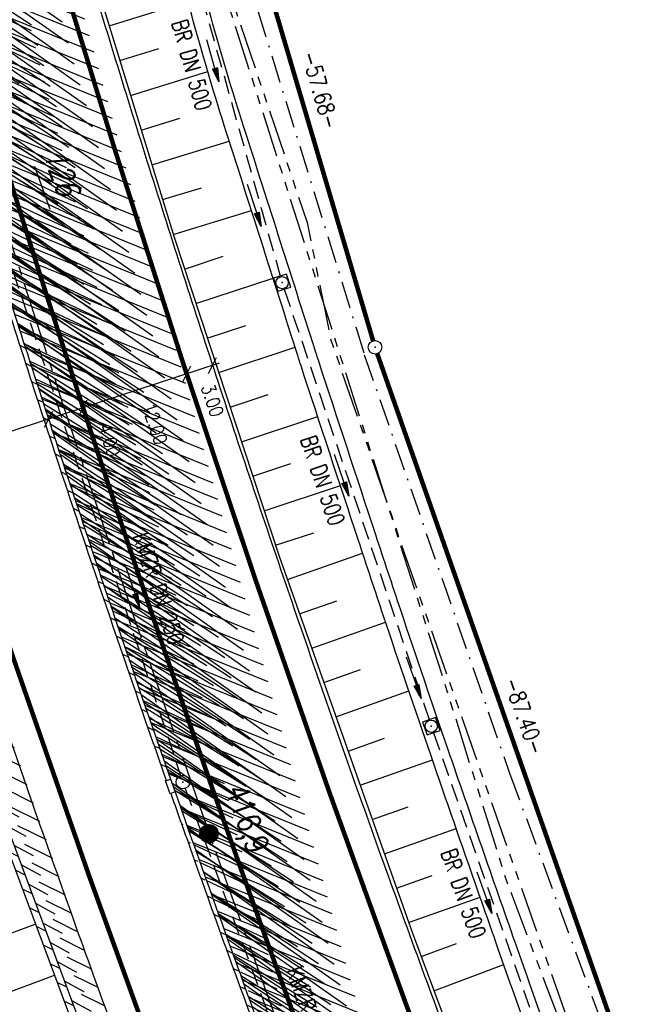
# Model space of a CAD drawing. Extents: x 447882 to 448688, y 437766 to 439043.
# Tile 75 of 121: x 448205 to 448274, y 438487 to 438596. Entities that reach past the tile are written whole.
import ezdxf
from ezdxf.enums import TextEntityAlignment as Align

# ---------------------------------------------------------------- set-up
doc = ezdxf.new("R2010")
doc.units = 0
doc.header["$LTSCALE"] = 2
doc.header["$MEASUREMENT"] = 0
for name, pattern in [('ACHSE', [5.5, 4, -0.5, 0.5, -0.5]), ('AUSGEZOGEN', [0]), ('BAB-FM2', [2.6, 1.5, -0.5, 0.1, -0.5]), ('GESTRICH-X2', [1.5, 1, -0.5]), ('PHANTOMX2', [5, 2.5, -0.5, 0.5, -0.5, 0.5, -0.5])]:
    doc.linetypes.add(name, pattern=pattern)
doc.layers.get('0').update_dxf_attribs({"linetype": 'AUSGEZOGEN'})
for name, color, linetype in [('211-ABSTAND', 8, 'AUSGEZOGEN'), ('211-FLSTNR-BAB', 7, 'AUSGEZOGEN'), ('211-GRENZL-BAB', 7, 'AUSGEZOGEN'), ('211-GRENZP-BAB', 7, 'AUSGEZOGEN'), ('ACHSETOP', 250, 'ACHSE'), ('BAB_FM', 5, 'BAB-FM2'), ('BOESCHG', 250, 'AUSGEZOGEN'), ('DB-Boeschungen', 15, 'CONTINUOUS'), ('FBRTOP', 250, 'AUSGEZOGEN'), ('HEKT_B', 250, 'CONTINUOUS'), ('KANAL', 7, 'GESTRICH-X2'), ('Lichtwellenleiter COLT', 46, 'PHANTOMX2'), ('Lichtwellenleiter GLH', 46, 'PHANTOMX2'), ('MULDE', 250, 'AUSGEZOGEN'), ('PFEIL', 7, 'CONTINUOUS'), ('PFEILTOP', 200, 'AUSGEZOGEN'), ('Rinne', 200, 'CONTINUOUS'), ('SCHLITZRINNE', 200, 'AUSGEZOGEN'), ('SCHRIFT', 7, 'AUSGEZOGEN'), ('SCHSYMBOL', 200, 'AUSGEZOGEN'), ('TEXTO', 4, 'CONTINUOUS')]:
    doc.layers.add(name, color=color, linetype=linetype)
doc.styles.add('ROMANS', font='romans.shx', dxfattribs={"width": 0.8})

# ---------------------------------------------------------------- blocks, each defined once
blk = doc.blocks.new('*X15')
at = {"color": 0}
for p, q in [((212.23, 257.39), (213.24, 258.4)), ((212.24, 257.33), (213.31, 258.4)), ((212.24, 257.47), (213.17, 258.4)), ((212.24, 257.26), (213.37, 258.39)), ((212.24, 257.55), (213.09, 258.39)), ((212.25, 257.2), (213.43, 258.38)), ((212.26, 257.63), (213, 258.37)), ((212.27, 257.14), (213.49, 258.37)), ((212.28, 257.09), (213.55, 258.35)), ((212.29, 257.73), (212.9, 258.35)), ((212.3, 257.04), (213.6, 258.33)), ((212.32, 256.99), (213.65, 258.31)), ((212.34, 257.86), (212.78, 258.29)), ((212.35, 256.94), (213.69, 258.29)), ((212.37, 256.9), (213.74, 258.26)), ((212.4, 256.85), (213.78, 258.24)), ((212.43, 256.81), (213.83, 258.21)), ((212.46, 256.77), (213.86, 258.18)), ((212.49, 256.73), (213.9, 258.14)), ((212.53, 256.7), (213.94, 258.11)), ((212.56, 256.66), (213.97, 258.07)), ((212.6, 256.63), (214.01, 258.03)), ((212.64, 256.6), (214.04, 257.99)), ((212.68, 256.57), (214.07, 257.95)), ((212.73, 256.54), (214.09, 257.91)), ((212.77, 256.52), (214.12, 257.86)), ((212.82, 256.49), (214.14, 257.82)), ((212.87, 256.47), (214.16, 257.77)), ((212.92, 256.45), (214.18, 257.72)), ((212.97, 256.44), (214.2, 257.66)), ((213.03, 256.42), (214.21, 257.6)), ((213.09, 256.41), (214.22, 257.54)), ((213.16, 256.41), (214.23, 257.48)), ((213.22, 256.4), (214.23, 257.41)), ((213.3, 256.41), (214.23, 257.34)), ((213.38, 256.41), (214.22, 257.26)), ((213.46, 256.43), (214.2, 257.17)), ((213.56, 256.46), (214.18, 257.07)), ((213.69, 256.51), (214.12, 256.95))]:
    blk.add_line(p, q, dxfattribs=at)
blk = doc.blocks.new('SRMAST2')
at = {"color": 0}
blk.add_circle((0, 0), 0.999, dxfattribs=at)
blk.add_point((0, 0), dxfattribs=at)
blk.add_blockref('*X15', (-213.23, -257.4))
blk = doc.blocks.new('20')
blk.add_lwpolyline([(-0.75, -0.75), (0.75, -0.75), (0.75, 0.75), (-0.75, 0.75)], close=True)
blk.add_circle((0, 0), 0.676)
blk.add_point((0, 0))
blk = doc.blocks.new('PFEIL2')
at = {"color": 0}
for p, q in [((0.88, 0), (-2.4, -0.01)), ((0.88, -0.27), (0.88, 0.28)), ((0.88, 0.28), (2.43, 0.01)), ((0.91, 0.27), (0.88, 0.26)), ((0.97, 0.26), (0.88, 0.25)), ((1.02, 0.25), (0.88, 0.23)), ((1.07, 0.24), (0.88, 0.21)), ((1.13, 0.23), (0.88, 0.19)), ((1.18, 0.22), (0.88, 0.17)), ((1.24, 0.21), (0.88, 0.15)), ((1.29, 0.21), (0.88, 0.14)), ((1.34, 0.2), (0.88, 0.12)), ((1.4, 0.19), (0.88, 0.1)), ((1.45, 0.18), (0.88, 0.08)), ((1.51, 0.17), (0.88, 0.06)), ((1.56, 0.16), (0.88, 0.04)), ((1.61, 0.15), (0.88, 0.02)), ((1.67, 0.14), (0.88, 0.01)), ((1.72, 0.13), (0.88, -0.01)), ((1.78, 0.12), (0.88, -0.03)), ((1.83, 0.11), (0.88, -0.05)), ((1.88, 0.1), (0.88, -0.07)), ((1.94, 0.09), (0.88, -0.09)), ((2.05, 0.08), (0.88, -0.12)), ((1.99, 0.08), (0.88, -0.11)), ((2.1, 0.07), (0.88, -0.14)), ((2.15, 0.06), (0.88, -0.16)), ((2.21, 0.05), (0.88, -0.18)), ((2.26, 0.04), (0.88, -0.2)), ((2.32, 0.03), (0.88, -0.22)), ((2.37, 0.02), (0.88, -0.23)), ((2.42, 0.01), (0.88, -0.25)), ((2.43, 0.01), (0.88, -0.27))]:
    blk.add_line(p, q, dxfattribs=at)
blk = doc.blocks.new('GST')
at = {"color": 0}
blk.add_circle((0, 0), 0.75, dxfattribs=at)
blk.add_point((0, 0), dxfattribs=at)

msp = doc.modelspace()

# ---------------------------------------------------------------- hatches: boundary and pattern name
at = {"layer": 'PFEILTOP'}
h = msp.add_hatch(dxfattribs=at)
h.set_pattern_fill('_USER', color=256, scale=1.5, angle=45, style=0, pattern_type=0)
h.set_pattern_definition([(331.5615, (448173.417, 438603.3522), (0.714322, 1.318994), [])])
edge = h.paths.add_edge_path()
edge.add_line((448171.87, 438608.61), (448175.29, 438597))
edge.add_line((448175.29, 438597), (448178.58, 438586.04))
edge.add_line((448178.58, 438586.04), (448181.94, 438574.65))
edge.add_line((448181.94, 438574.65), (448181.82, 438569.54))
edge.add_line((448181.82, 438569.54), (448186.54, 438555.87))
edge.add_line((448186.54, 438555.87), (448199.65, 438516.78))
edge.add_line((448199.65, 438516.78), (448214.2, 438477.7))
edge.add_line((448214.2, 438477.7), (448232.14, 438430.59))
edge.add_line((448232.14, 438430.59), (448248.06, 438391.39))
edge.add_line((448171.1, 438608.38), (448171.87, 438608.61))
edge.add_line((448171.1, 438608.38), (448174.52, 438596.77))
edge.add_line((448174.52, 438596.77), (448177.81, 438585.81))
edge.add_line((448177.81, 438585.81), (448181.14, 438574.55))
edge.add_line((448181.14, 438574.55), (448181.06, 438571.3))
h = msp.add_hatch(dxfattribs=at)
h.set_pattern_fill('_USER', color=256, scale=1.5, angle=45, style=0, pattern_type=0)
h.set_pattern_definition([(333.5461, (448188.4438, 438550.1932), (0.668216, 1.34294), [])])
edge = h.paths.add_edge_path()
edge.add_line((448171.87, 438608.61), (448175.29, 438597))
edge.add_line((448175.29, 438597), (448178.58, 438586.04))
edge.add_line((448178.58, 438586.04), (448181.94, 438574.65))
edge.add_line((448181.94, 438574.65), (448181.82, 438569.54))
edge.add_line((448181.82, 438569.54), (448186.54, 438555.87))
edge.add_line((448186.54, 438555.87), (448199.65, 438516.78))
edge.add_line((448199.65, 438516.78), (448214.2, 438477.7))
edge.add_line((448214.2, 438477.7), (448232.14, 438430.59))
edge.add_line((448232.14, 438430.59), (448248.06, 438391.39))
edge.add_line((448181.05, 438569.32), (448185.78, 438555.61))
edge.add_line((448185.78, 438555.61), (448198.9, 438516.51))
edge.add_line((448198.9, 438516.51), (448213.45, 438477.42))
edge.add_line((448213.45, 438477.42), (448231.4, 438430.3))
edge.add_line((448231.4, 438430.3), (448247.31, 438391.09))
at = {"layer": 'SCHLITZRINNE'}
h = msp.add_hatch(dxfattribs=at)
h.set_pattern_fill('_USER', color=256, scale=1.5, angle=45, style=0, pattern_type=0)
h.set_pattern_definition([(324.8574, (448134.7023, 438851.6164), (0.86342, 1.226583), [])])
edge = h.paths.add_edge_path()
edge.add_line((448125.44, 438906.45), (448125.94, 438906.53))
edge.add_line((448125.94, 438906.53), (448126.04, 438905.88))
edge.add_arc((261507.52, 409202.34), 188967.65, 9.0399539, 9.0437441, ccw=False)
edge.add_line((448128, 438893.53), (448131.93, 438868.85))
edge.add_line((448131.93, 438868.85), (448133.25, 438860.54))
edge.add_arc((449371.2, 439057.49), 1253.51, 189.03994, 189.27782)
edge.add_arc((454072.82, 439825.55), 6017.45, 189.277818, 189.386388)
edge.add_arc((449284.38, 439033.99), 1164.03, 189.38639, 189.87641)
edge.add_arc((450764.43, 439291.68), 2666.35, 189.87641, 190.20018)
edge.add_arc((449881.19, 439132.75), 1768.93, 190.20018, 190.58896)
edge.add_arc((450188.85, 439190.27), 2081.91, 190.58896, 190.94733)
edge.add_arc((450096.34, 439172.37), 1987.69, 190.94733, 191.30769)
edge.add_arc((450103.53, 439173.81), 1995.02, 191.30769, 191.66737)
edge.add_arc((450113.91, 439175.96), 2005.62, 191.66737, 192.02417)
edge.add_arc((450128.35, 439179.03), 2020.39, 192.02417, 192.37965)
edge.add_arc((450121.64, 439177.56), 2013.51, 192.37965, 192.73712)
edge.add_arc((450090.71, 439170.57), 1981.8, 192.73712, 193.09744)
edge.add_arc((450089.72, 439170.34), 1980.78, 193.09744, 193.45758)
edge.add_arc((450128.15, 439179.53), 2020.3, 193.45758, 193.81418)
edge.add_arc((450131.05, 439180.24), 2023.28, 193.81418, 194.17021)
edge.add_arc((450093.87, 439170.86), 1984.94, 194.17021, 194.52965)
edge.add_arc((450094.25, 439170.96), 1985.34, 194.52965, 194.88949)
edge.add_arc((450121.51, 439178.2), 2013.54, 194.88949, 195.2468)
edge.add_arc((450124.65, 439179.06), 2016.8, 195.2468, 195.60287)
edge.add_arc((450111.38, 439175.36), 2003.02, 195.60287, 195.96017)
edge.add_arc((450101.56, 439172.55), 1992.8, 195.96017, 196.3197)
edge.add_arc((450106.36, 439173.95), 1997.81, 196.3197, 196.67878)
edge.add_arc((450107.84, 439174.39), 1999.35, 196.67878, 197.03752)
edge.add_arc((450104.44, 439173.35), 1995.79, 197.03752, 197.39658)
edge.add_arc((450114, 439176.35), 2005.81, 197.39658, 197.75366)
edge.add_arc((450121.01, 439178.59), 2013.17, 197.75366, 198.1101)
edge.add_arc((450117.03, 439177.29), 2008.99, 198.1101, 198.46756)
edge.add_arc((450103.87, 439172.9), 1995.12, 198.46756, 198.82627)
edge.add_arc((450099.45, 439171.39), 1990.45, 198.82627, 199.18578)
edge.add_arc((450113.54, 439176.29), 2005.36, 199.18578, 199.54396)
edge.add_arc((450116.79, 439177.45), 2008.81, 199.54396, 199.90126)
edge.add_arc((450108.06, 439174.29), 1999.53, 199.90126, 200.25939)
edge.add_arc((450108.41, 439174.41), 1999.9, 200.25939, 200.61774)
edge.add_arc((450110.76, 439175.3), 2002.41, 200.61774, 200.97587)
edge.add_arc((450111.89, 439175.73), 2003.62, 200.97587, 201.33369)
edge.add_arc((450111.74, 439175.67), 2003.46, 201.33369, 201.69152)
edge.add_arc((450110.58, 439175.21), 2002.21, 201.69152, 202.04953)
edge.add_arc((450111.61, 439175.63), 2003.32, 202.04953, 202.40744)
edge.add_arc((450109.6, 439174.8), 2001.15, 202.40744, 202.76584)
edge.add_arc((450106.41, 439173.46), 1997.69, 202.76584, 203.10007)
edge.add_line((448125.44, 438906.45), (448125.55, 438905.8))
edge.add_arc((261507.37, 409202.31), 188967.3, 9.0399539, 9.0437441, ccw=False)
edge.add_line((448127.51, 438893.46), (448131.44, 438868.77))
edge.add_line((448131.44, 438868.77), (448132.72, 438860.75))
h = msp.add_hatch(dxfattribs=at)
h.set_pattern_fill('_USER', color=256, scale=1.5, angle=45, style=0, pattern_type=0)
h.set_pattern_definition([(326.72764, (448148.0771, 438778.445), (0.822929, 1.254108), [])])
edge = h.paths.add_edge_path()
edge.add_line((448125.94, 438906.53), (448126.04, 438905.88))
edge.add_arc((261507.52, 409202.34), 188967.65, 9.0399539, 9.0437441, ccw=False)
edge.add_line((448128, 438893.53), (448131.93, 438868.85))
edge.add_line((448131.93, 438868.85), (448133.25, 438860.54))
edge.add_arc((449371.2, 439057.49), 1253.51, 189.03994, 189.27782)
edge.add_arc((454072.82, 439825.55), 6017.45, 189.277818, 189.386388)
edge.add_arc((449284.38, 439033.99), 1164.03, 189.38639, 189.87641)
edge.add_arc((450764.43, 439291.68), 2666.35, 189.87641, 190.20018)
edge.add_arc((449881.19, 439132.75), 1768.93, 190.20018, 190.58896)
edge.add_arc((450188.85, 439190.27), 2081.91, 190.58896, 190.94733)
edge.add_arc((450096.34, 439172.37), 1987.69, 190.94733, 191.30769)
edge.add_arc((450103.53, 439173.81), 1995.02, 191.30769, 191.66737)
edge.add_arc((450113.91, 439175.96), 2005.62, 191.66737, 192.02417)
edge.add_arc((450128.35, 439179.03), 2020.39, 192.02417, 192.37965)
edge.add_arc((450121.64, 439177.56), 2013.51, 192.37965, 192.73712)
edge.add_arc((450090.71, 439170.57), 1981.8, 192.73712, 193.09744)
edge.add_arc((450089.72, 439170.34), 1980.78, 193.09744, 193.45758)
edge.add_arc((450128.15, 439179.53), 2020.3, 193.45758, 193.81418)
edge.add_arc((450131.05, 439180.24), 2023.28, 193.81418, 194.17021)
edge.add_arc((450093.87, 439170.86), 1984.94, 194.17021, 194.52965)
edge.add_arc((450094.25, 439170.96), 1985.34, 194.52965, 194.88949)
edge.add_arc((450121.51, 439178.2), 2013.54, 194.88949, 195.2468)
edge.add_arc((450124.65, 439179.06), 2016.8, 195.2468, 195.60287)
edge.add_arc((450111.38, 439175.36), 2003.02, 195.60287, 195.96017)
edge.add_arc((450101.56, 439172.55), 1992.8, 195.96017, 196.3197)
edge.add_arc((450106.36, 439173.95), 1997.81, 196.3197, 196.67878)
edge.add_arc((450107.84, 439174.39), 1999.35, 196.67878, 197.03752)
edge.add_arc((450104.44, 439173.35), 1995.79, 197.03752, 197.39658)
edge.add_arc((450114, 439176.35), 2005.81, 197.39658, 197.75366)
edge.add_arc((450121.01, 439178.59), 2013.17, 197.75366, 198.1101)
edge.add_arc((450117.03, 439177.29), 2008.99, 198.1101, 198.46756)
edge.add_arc((450103.87, 439172.9), 1995.12, 198.46756, 198.82627)
edge.add_arc((450099.45, 439171.39), 1990.45, 198.82627, 199.18578)
edge.add_arc((450113.54, 439176.29), 2005.36, 199.18578, 199.54396)
edge.add_arc((450116.79, 439177.45), 2008.81, 199.54396, 199.90126)
edge.add_arc((450108.06, 439174.29), 1999.53, 199.90126, 200.25939)
edge.add_arc((450108.41, 439174.41), 1999.9, 200.25939, 200.61774)
edge.add_arc((450110.76, 439175.3), 2002.41, 200.61774, 200.97587)
edge.add_arc((450111.89, 439175.73), 2003.62, 200.97587, 201.33369)
edge.add_arc((450111.74, 439175.67), 2003.46, 201.33369, 201.69152)
edge.add_arc((450110.58, 439175.21), 2002.21, 201.69152, 202.04953)
edge.add_arc((450111.61, 439175.63), 2003.32, 202.04953, 202.40744)
edge.add_arc((450109.6, 439174.8), 2001.15, 202.40744, 202.76584)
edge.add_arc((450106.41, 439173.46), 1997.69, 202.76584, 203.10007)
edge.add_arc((450188.85, 439190.27), 2082.41, 190.79963, 190.94733)
edge.add_arc((450096.34, 439172.37), 1988.19, 190.94733, 191.30769)
edge.add_arc((450103.53, 439173.81), 1995.52, 191.30769, 191.66737)
edge.add_arc((450113.91, 439175.96), 2006.12, 191.66737, 192.02417)
edge.add_arc((450128.35, 439179.03), 2020.89, 192.02417, 192.37965)
edge.add_arc((450121.64, 439177.56), 2014.01, 192.37965, 192.4693)
h = msp.add_hatch(dxfattribs=at)
h.set_pattern_fill('_USER', color=256, scale=1.5, angle=45, style=0, pattern_type=0)
h.set_pattern_definition([(328.16104, (448159.8269, 438724.2048), (0.7913003, 1.274301), [])])
edge = h.paths.add_edge_path()
edge.add_line((448125.94, 438906.53), (448126.04, 438905.88))
edge.add_arc((261507.52, 409202.34), 188967.65, 9.0399539, 9.0437441, ccw=False)
edge.add_line((448128, 438893.53), (448131.93, 438868.85))
edge.add_line((448131.93, 438868.85), (448133.25, 438860.54))
edge.add_arc((449371.2, 439057.49), 1253.51, 189.03994, 189.27782)
edge.add_arc((454072.82, 439825.55), 6017.45, 189.277818, 189.386388)
edge.add_arc((449284.38, 439033.99), 1164.03, 189.38639, 189.87641)
edge.add_arc((450764.43, 439291.68), 2666.35, 189.87641, 190.20018)
edge.add_arc((449881.19, 439132.75), 1768.93, 190.20018, 190.58896)
edge.add_arc((450188.85, 439190.27), 2081.91, 190.58896, 190.94733)
edge.add_arc((450096.34, 439172.37), 1987.69, 190.94733, 191.30769)
edge.add_arc((450103.53, 439173.81), 1995.02, 191.30769, 191.66737)
edge.add_arc((450113.91, 439175.96), 2005.62, 191.66737, 192.02417)
edge.add_arc((450128.35, 439179.03), 2020.39, 192.02417, 192.37965)
edge.add_arc((450121.64, 439177.56), 2013.51, 192.37965, 192.73712)
edge.add_arc((450090.71, 439170.57), 1981.8, 192.73712, 193.09744)
edge.add_arc((450089.72, 439170.34), 1980.78, 193.09744, 193.45758)
edge.add_arc((450128.15, 439179.53), 2020.3, 193.45758, 193.81418)
edge.add_arc((450131.05, 439180.24), 2023.28, 193.81418, 194.17021)
edge.add_arc((450093.87, 439170.86), 1984.94, 194.17021, 194.52965)
edge.add_arc((450094.25, 439170.96), 1985.34, 194.52965, 194.88949)
edge.add_arc((450121.51, 439178.2), 2013.54, 194.88949, 195.2468)
edge.add_arc((450124.65, 439179.06), 2016.8, 195.2468, 195.60287)
edge.add_arc((450111.38, 439175.36), 2003.02, 195.60287, 195.96017)
edge.add_arc((450101.56, 439172.55), 1992.8, 195.96017, 196.3197)
edge.add_arc((450106.36, 439173.95), 1997.81, 196.3197, 196.67878)
edge.add_arc((450107.84, 439174.39), 1999.35, 196.67878, 197.03752)
edge.add_arc((450104.44, 439173.35), 1995.79, 197.03752, 197.39658)
edge.add_arc((450114, 439176.35), 2005.81, 197.39658, 197.75366)
edge.add_arc((450121.01, 439178.59), 2013.17, 197.75366, 198.1101)
edge.add_arc((450117.03, 439177.29), 2008.99, 198.1101, 198.46756)
edge.add_arc((450103.87, 439172.9), 1995.12, 198.46756, 198.82627)
edge.add_arc((450099.45, 439171.39), 1990.45, 198.82627, 199.18578)
edge.add_arc((450113.54, 439176.29), 2005.36, 199.18578, 199.54396)
edge.add_arc((450116.79, 439177.45), 2008.81, 199.54396, 199.90126)
edge.add_arc((450108.06, 439174.29), 1999.53, 199.90126, 200.25939)
edge.add_arc((450108.41, 439174.41), 1999.9, 200.25939, 200.61774)
edge.add_arc((450110.76, 439175.3), 2002.41, 200.61774, 200.97587)
edge.add_arc((450111.89, 439175.73), 2003.62, 200.97587, 201.33369)
edge.add_arc((450111.74, 439175.67), 2003.46, 201.33369, 201.69152)
edge.add_arc((450110.58, 439175.21), 2002.21, 201.69152, 202.04953)
edge.add_arc((450111.61, 439175.63), 2003.32, 202.04953, 202.40744)
edge.add_arc((450109.6, 439174.8), 2001.15, 202.40744, 202.76584)
edge.add_arc((450106.41, 439173.46), 1997.69, 202.76584, 203.10007)
edge.add_arc((450121.64, 439177.56), 2014.01, 192.51205, 192.73712)
edge.add_arc((450090.71, 439170.57), 1982.3, 192.73712, 193.09744)
edge.add_arc((450089.72, 439170.34), 1981.28, 193.09744, 193.45758)
edge.add_arc((450128.15, 439179.53), 2020.8, 193.45758, 193.81418)
edge.add_arc((450131.05, 439180.24), 2023.78, 193.81418, 194.17021)
edge.add_arc((450093.87, 439170.86), 1985.44, 194.17021, 194.18515)
h = msp.add_hatch(dxfattribs=at)
h.set_pattern_fill('_USER', color=256, scale=1.5, angle=45, style=0, pattern_type=0)
h.set_pattern_definition([(334.92026, (448224.608, 438502.9346), (0.635819, 1.358578), [])])
edge = h.paths.add_edge_path()
edge.add_line((448125.94, 438906.53), (448126.04, 438905.88))
edge.add_arc((261507.52, 409202.34), 188967.65, 9.0399539, 9.0437441, ccw=False)
edge.add_line((448128, 438893.53), (448131.93, 438868.85))
edge.add_line((448131.93, 438868.85), (448133.25, 438860.54))
edge.add_arc((449371.2, 439057.49), 1253.51, 189.03994, 189.27782)
edge.add_arc((454072.82, 439825.55), 6017.45, 189.277818, 189.386388)
edge.add_arc((449284.38, 439033.99), 1164.03, 189.38639, 189.87641)
edge.add_arc((450764.43, 439291.68), 2666.35, 189.87641, 190.20018)
edge.add_arc((449881.19, 439132.75), 1768.93, 190.20018, 190.58896)
edge.add_arc((450188.85, 439190.27), 2081.91, 190.58896, 190.94733)
edge.add_arc((450096.34, 439172.37), 1987.69, 190.94733, 191.30769)
edge.add_arc((450103.53, 439173.81), 1995.02, 191.30769, 191.66737)
edge.add_arc((450113.91, 439175.96), 2005.62, 191.66737, 192.02417)
edge.add_arc((450128.35, 439179.03), 2020.39, 192.02417, 192.37965)
edge.add_arc((450121.64, 439177.56), 2013.51, 192.37965, 192.73712)
edge.add_arc((450090.71, 439170.57), 1981.8, 192.73712, 193.09744)
edge.add_arc((450089.72, 439170.34), 1980.78, 193.09744, 193.45758)
edge.add_arc((450128.15, 439179.53), 2020.3, 193.45758, 193.81418)
edge.add_arc((450131.05, 439180.24), 2023.28, 193.81418, 194.17021)
edge.add_arc((450093.87, 439170.86), 1984.94, 194.17021, 194.52965)
edge.add_arc((450094.25, 439170.96), 1985.34, 194.52965, 194.88949)
edge.add_arc((450121.51, 439178.2), 2013.54, 194.88949, 195.2468)
edge.add_arc((450124.65, 439179.06), 2016.8, 195.2468, 195.60287)
edge.add_arc((450111.38, 439175.36), 2003.02, 195.60287, 195.96017)
edge.add_arc((450101.56, 439172.55), 1992.8, 195.96017, 196.3197)
edge.add_arc((450106.36, 439173.95), 1997.81, 196.3197, 196.67878)
edge.add_arc((450107.84, 439174.39), 1999.35, 196.67878, 197.03752)
edge.add_arc((450104.44, 439173.35), 1995.79, 197.03752, 197.39658)
edge.add_arc((450114, 439176.35), 2005.81, 197.39658, 197.75366)
edge.add_arc((450121.01, 439178.59), 2013.17, 197.75366, 198.1101)
edge.add_arc((450117.03, 439177.29), 2008.99, 198.1101, 198.46756)
edge.add_arc((450103.87, 439172.9), 1995.12, 198.46756, 198.82627)
edge.add_arc((450099.45, 439171.39), 1990.45, 198.82627, 199.18578)
edge.add_arc((450113.54, 439176.29), 2005.36, 199.18578, 199.54396)
edge.add_arc((450116.79, 439177.45), 2008.81, 199.54396, 199.90126)
edge.add_arc((450108.06, 439174.29), 1999.53, 199.90126, 200.25939)
edge.add_arc((450108.41, 439174.41), 1999.9, 200.25939, 200.61774)
edge.add_arc((450110.76, 439175.3), 2002.41, 200.61774, 200.97587)
edge.add_arc((450111.89, 439175.73), 2003.62, 200.97587, 201.33369)
edge.add_arc((450111.74, 439175.67), 2003.46, 201.33369, 201.69152)
edge.add_arc((450110.58, 439175.21), 2002.21, 201.69152, 202.04953)
edge.add_arc((450111.61, 439175.63), 2003.32, 202.04953, 202.40744)
edge.add_arc((450109.6, 439174.8), 2001.15, 202.40744, 202.76584)
edge.add_arc((450106.41, 439173.46), 1997.69, 202.76584, 203.10007)
edge.add_arc((450113.54, 439176.29), 2005.86, 199.38453, 199.54396)
edge.add_arc((450116.79, 439177.45), 2009.31, 199.54396, 199.90126)
edge.add_arc((450108.06, 439174.29), 2000.03, 199.90126, 200.25939)
edge.add_arc((450108.41, 439174.41), 2000.4, 200.25939, 200.61774)
edge.add_arc((450110.76, 439175.3), 2002.91, 200.61774, 200.97587)
edge.add_arc((450111.89, 439175.73), 2004.12, 200.97587, 201.063)
h = msp.add_hatch(dxfattribs=at)
h.set_pattern_fill('_USER', color=256, scale=1.5, angle=45, style=0, pattern_type=0)
h.set_pattern_definition([(337.95664, (448265.5285, 438397.6318), (0.5629623, 1.39035), [])])
edge = h.paths.add_edge_path()
edge.add_line((448125.94, 438906.53), (448126.04, 438905.88))
edge.add_arc((261507.52, 409202.34), 188967.65, 9.0399539, 9.0437441, ccw=False)
edge.add_line((448128, 438893.53), (448131.93, 438868.85))
edge.add_line((448131.93, 438868.85), (448133.25, 438860.54))
edge.add_arc((449371.2, 439057.49), 1253.51, 189.03994, 189.27782)
edge.add_arc((454072.82, 439825.55), 6017.45, 189.277818, 189.386388)
edge.add_arc((449284.38, 439033.99), 1164.03, 189.38639, 189.87641)
edge.add_arc((450764.43, 439291.68), 2666.35, 189.87641, 190.20018)
edge.add_arc((449881.19, 439132.75), 1768.93, 190.20018, 190.58896)
edge.add_arc((450188.85, 439190.27), 2081.91, 190.58896, 190.94733)
edge.add_arc((450096.34, 439172.37), 1987.69, 190.94733, 191.30769)
edge.add_arc((450103.53, 439173.81), 1995.02, 191.30769, 191.66737)
edge.add_arc((450113.91, 439175.96), 2005.62, 191.66737, 192.02417)
edge.add_arc((450128.35, 439179.03), 2020.39, 192.02417, 192.37965)
edge.add_arc((450121.64, 439177.56), 2013.51, 192.37965, 192.73712)
edge.add_arc((450090.71, 439170.57), 1981.8, 192.73712, 193.09744)
edge.add_arc((450089.72, 439170.34), 1980.78, 193.09744, 193.45758)
edge.add_arc((450128.15, 439179.53), 2020.3, 193.45758, 193.81418)
edge.add_arc((450131.05, 439180.24), 2023.28, 193.81418, 194.17021)
edge.add_arc((450093.87, 439170.86), 1984.94, 194.17021, 194.52965)
edge.add_arc((450094.25, 439170.96), 1985.34, 194.52965, 194.88949)
edge.add_arc((450121.51, 439178.2), 2013.54, 194.88949, 195.2468)
edge.add_arc((450124.65, 439179.06), 2016.8, 195.2468, 195.60287)
edge.add_arc((450111.38, 439175.36), 2003.02, 195.60287, 195.96017)
edge.add_arc((450101.56, 439172.55), 1992.8, 195.96017, 196.3197)
edge.add_arc((450106.36, 439173.95), 1997.81, 196.3197, 196.67878)
edge.add_arc((450107.84, 439174.39), 1999.35, 196.67878, 197.03752)
edge.add_arc((450104.44, 439173.35), 1995.79, 197.03752, 197.39658)
edge.add_arc((450114, 439176.35), 2005.81, 197.39658, 197.75366)
edge.add_arc((450121.01, 439178.59), 2013.17, 197.75366, 198.1101)
edge.add_arc((450117.03, 439177.29), 2008.99, 198.1101, 198.46756)
edge.add_arc((450103.87, 439172.9), 1995.12, 198.46756, 198.82627)
edge.add_arc((450099.45, 439171.39), 1990.45, 198.82627, 199.18578)
edge.add_arc((450113.54, 439176.29), 2005.36, 199.18578, 199.54396)
edge.add_arc((450116.79, 439177.45), 2008.81, 199.54396, 199.90126)
edge.add_arc((450108.06, 439174.29), 1999.53, 199.90126, 200.25939)
edge.add_arc((450108.41, 439174.41), 1999.9, 200.25939, 200.61774)
edge.add_arc((450110.76, 439175.3), 2002.41, 200.61774, 200.97587)
edge.add_arc((450111.89, 439175.73), 2003.62, 200.97587, 201.33369)
edge.add_arc((450111.74, 439175.67), 2003.46, 201.33369, 201.69152)
edge.add_arc((450110.58, 439175.21), 2002.21, 201.69152, 202.04953)
edge.add_arc((450111.61, 439175.63), 2003.32, 202.04953, 202.40744)
edge.add_arc((450109.6, 439174.8), 2001.15, 202.40744, 202.76584)
edge.add_arc((450106.41, 439173.46), 1997.69, 202.76584, 203.10007)
edge.add_arc((450106.41, 439173.46), 1998.19, 202.82185, 203.10007)
edge.add_line((448268.43, 438389.5), (448268.89, 438389.69))

# ---------------------------------------------------------------- linework, layer by layer
msp.add_line((448226.7, 438557.86), (448192.94, 438546.79))
at = {"layer": '211-FLSTNR-BAB'}
msp.add_line((448206.38, 438579.53), (448208.06, 438574.82), dxfattribs=at)
at = {"layer": '211-GRENZL-BAB', "const_width": 0.5, "flags": 128}
for points in [[(448243.66, 438560.33), (448227.71, 438614.2)], [(448272.57, 438477.85), (448244.12, 438558.9)]]:
    msp.add_lwpolyline(points, dxfattribs=at)
at = {"layer": 'ACHSETOP', "flags": 128}
msp.add_lwpolyline([(448115.4, 438985.5), (448118.19, 438967.92), (448126.05, 438918.54), (448129.98, 438893.85), (448133.91, 438869.16), (448135.23, 438860.86), (448137.9, 438844.48), (448142.19, 438819.85), (448146.79, 438795.28), (448151.69, 438770.76), (448156.9, 438746.31), (448162.41, 438721.93), (448168.23, 438697.61), (448174.35, 438673.38), (448180.77, 438649.22), (448187.49, 438625.14), (448194.52, 438601.14), (448201.84, 438577.24), (448209.47, 438553.43), (448217.39, 438529.72), (448225.6, 438506.11), (448234.11, 438482.6), (448242.91, 438459.2), (448252.01, 438435.92), (448261.4, 438412.74), (448271.07, 438389.69), (448281.03, 438366.76), (448291.28, 438343.96), (448312.62, 438298.75), (448323.72, 438276.34), (448335.09, 438254.08), (448346.74, 438231.96), (448358.67, 438209.99), (448370.87, 438188.17), (448383.35, 438166.51), (448396.09, 438145), (448409.1, 438123.65), (448422.38, 438102.47), (448435.91, 438081.45), (448449.72, 438060.6), (448463.78, 438039.93), (448478.1, 438019.44), (448492.67, 437999.13), (448507.5, 437979), (448522.57, 437959.06), (448537.9, 437939.3), (448542.93, 437932.98)], dxfattribs=at)
at = {"layer": 'BAB_FM'}
msp.add_lwpolyline([(448222.46, 438623.24), (448223.25, 438620.35), (448227.9, 438606.56), (448242.69, 438558.79), (448258.73, 438512.64), (448276.48, 438464.63), (448293.82, 438421.07), (448313.44, 438376.63), (448333.23, 438332.82), (448355.85, 438285.8), (448376.78, 438242.44), (448401.48, 438196.64), (448423.57, 438156.34), (448448.85, 438114.34), (448476.37, 438073.78), (448505.23, 438031.54), (448523.44, 438007.89), (448529.19, 437999.5), (448545.84, 437975.57), (448566.77, 437952.41), (448573.97, 437944.07)], dxfattribs=at)
at = {"layer": 'BOESCHG'}
for p, q in [((448214.61, 438594.97), (448223.28, 438597.63)), ((448215.78, 438591.15), (448220.06, 438592.46)), ((448216.96, 438587.32), (448225.45, 438589.93)), ((448218.13, 438583.5), (448222.37, 438584.8)), ((448219.3, 438579.67), (448227.83, 438582.29)), ((448220.47, 438575.85), (448224.76, 438577.16)), ((448221.65, 438572.02), (448230.26, 438574.67)), ((448222.89, 438568.22), (448227.16, 438569.63)), ((448224.15, 438564.43), (448232.64, 438567.23)), ((448225.4, 438560.63), (448229.63, 438562.02)), ((448226.66, 438556.83), (448235.08, 438559.61)), ((448227.91, 438553.03), (448232.11, 438554.42)), ((448229.16, 438549.23), (448237.56, 438552)), ((448230.42, 438545.43), (448234.61, 438546.82)), ((448231.67, 438541.64), (448240.06, 438544.4)), ((448232.92, 438537.84), (448237.12, 438539.22)), ((448234.23, 438534.06), (448242.5, 438536.98)), ((448235.57, 438530.29), (448239.66, 438531.73)), ((448236.9, 438526.51), (448245.03, 438529.39)), ((448238.23, 438522.74), (448242.27, 438524.17)), ((448239.57, 438518.97), (448247.6, 438521.81)), ((448240.9, 438515.2), (448244.9, 438516.61)), ((448242.23, 438511.43), (448250.19, 438514.24)), ((448243.57, 438507.66), (448247.53, 438509.06)), ((448244.9, 438503.89), (448252.81, 438506.68)), ((448246.23, 438500.12), (448250.18, 438501.51)), ((448247.57, 438496.34), (448255.44, 438499.13)), ((448248.94, 438492.59), (448252.83, 438494.04)), ((448250.34, 438488.84), (448258.04, 438491.72))]:
    msp.add_line(p, q, dxfattribs=at)
msp.add_lwpolyline([(448207.89, 438618.01), (448212.59, 438601.56), (448221.74, 438571.71), (448233.32, 438536.65), (448247.99, 438495.15), (448258.49, 438467.03), (448273.69, 438428.58), (448282.13, 438411.9), (448283.94, 438408.41), (448285.26, 438405.05)], dxfattribs=at)
at = {"layer": 'DB-Boeschungen', "linetype": 'Continuous'}
for p, q in [((448198.36, 438493.14), (448206.47, 438496.17)), ((448200.45, 438487.51), (448208.57, 438490.54))]:
    msp.add_line(p, q, dxfattribs=at)
at = {"layer": 'FBRTOP'}
for points in [[(448131.68, 438991.32, -0.000001), (448134.98, 438970.59, -0.000001), (448138.91, 438945.9, 0.000002), (448142.84, 438921.21, 0.000007), (448144.8, 438908.87, -0.000017)], [(448098.87, 438979.6, -0.000001), (448101.16, 438965.21, -0.000001), (448105.09, 438940.52, 0.000002), (448109.02, 438915.83, 0.000007), (448110.98, 438903.48, -0.000017)], [(448159.28, 438662.77, 0.00076), (448160.84, 438656.9, 0.001559), (448164.13, 438644.68, 0.001554), (448167.49, 438632.5, 0.001559), (448170.91, 438620.39, 0.001569), (448174.41, 438608.29, 0.001567), (448177.99, 438596.19, 0.001565), (448181.65, 438584.12, 0.001567), (448185.38, 438572.08, 0.001558), (448189.19, 438560.08, 0.001555), (448193.07, 438548.07, 0.00156), (448197.03, 438536.08, 0.001565), (448201.06, 438524.15, 0.001569), (448205.16, 438512.25, 0.001563), (448209.35, 438500.34, 0.001559), (448213.61, 438488.46, 0.001563), (448217.93, 438476.63, 0.001564), (448222.33, 438464.82, 0.001563), (448226.81, 438453.03, 0.001202), (448230.31, 438443.97, 0.001561)], [(448210.8, 438606.02, 0.001565), (448214.4, 438594.16, 0.001567), (448218.07, 438582.32, 0.001558), (448221.81, 438570.52, 0.001555), (448225.63, 438558.72, 0.00156), (448229.52, 438546.93, 0.001565), (448233.48, 438535.21, 0.001569), (448237.51, 438523.51, 0.001563), (448241.62, 438511.79, 0.001559), (448245.81, 438500.11, 0.001563), (448250.06, 438488.49, 0.001564), (448254.39, 438476.88, 0.001563)]]:
    msp.add_lwpolyline(points, format="xyb", dxfattribs=at)
at = {"layer": 'FBRTOP', "const_width": 0.5}
for points in [[(448117.31, 438986.19, -0.000001), (448120.17, 438968.23, -0.000001), (448124.1, 438943.54, 0.000002), (448128.03, 438918.85, 0.000007), (448129.99, 438906.51, -0.000017)], [(448196.43, 438601.72, 0.001565), (448200.06, 438589.76, 0.001567), (448203.75, 438577.84, 0.001558), (448207.52, 438565.95, 0.001555), (448211.37, 438554.05, 0.00156), (448215.29, 438542.18, 0.001565), (448219.28, 438530.37, 0.001569), (448223.34, 438518.58, 0.001563), (448227.49, 438506.78, 0.001559), (448231.71, 438495.01, 0.001563), (448235.99, 438483.29, 0.001564)]]:
    msp.add_lwpolyline(points, format="xyb", dxfattribs=at)
for points in [[(448128.81, 438990.29), (448132.02, 438970.12), (448139.88, 438920.74), (448143.81, 438896.05), (448147.73, 438871.36), (448149.05, 438863.09), (448151.71, 438846.81), (448155.97, 438822.34), (448160.53, 438797.94), (448165.4, 438773.59), (448170.57, 438749.31), (448176.04, 438725.1), (448181.82, 438700.96), (448187.9, 438676.89), (448194.28, 438652.9), (448200.95, 438628.99), (448207.93, 438605.16), (448215.2, 438581.43), (448222.77, 438557.78), (448230.64, 438534.24), (448238.8, 438510.79), (448247.25, 438487.45), (448255.99, 438464.21)], [(448101.98, 438980.71), (448104.37, 438965.72), (448112.22, 438916.34), (448116.15, 438891.65), (448120.08, 438866.96), (448121.41, 438858.63), (448124.1, 438842.15), (448128.41, 438817.37), (448133.04, 438792.62), (448137.98, 438767.93), (448143.22, 438743.31), (448148.77, 438718.76), (448154.63, 438694.27), (448160.79, 438669.86), (448167.26, 438645.53), (448174.03, 438621.29), (448181.11, 438597.13), (448188.48, 438573.06), (448196.16, 438549.08), (448204.13, 438525.2), (448212.41, 438501.42), (448220.98, 438477.75)]]:
    msp.add_lwpolyline(points, dxfattribs=at)
at = {"layer": 'KANAL'}
for p, q in [((448220.75, 438612.56), (448233.44, 438567.44)), ((448204, 438568.03), (448222.47, 438512.5)), ((448233.88, 438566), (448249.84, 438518.66)), ((448250.31, 438517.22), (448265.84, 438472.84)), ((448222.97, 438511.09), (448243.28, 438456.06))]:
    msp.add_line(p, q, dxfattribs=at)
at = {"layer": 'Lichtwellenleiter COLT', "flags": 128}
msp.add_lwpolyline([(448141.85, 438994.95), (448144.2, 438979.77), (448153.62, 438912.71), (448156.26, 438894.98), (448169.88, 438821.47), (448188.41, 438734.18), (448198.38, 438692.78), (448214.84, 438641.2), (448220.68, 438619.94), (448236.4, 438573.33), (448238.97, 438560.54), (448246.79, 438537.89), (448271.3, 438467.85), (448288.71, 438424.89), (448294.33, 438414.96), (448298.99, 438403.54), (448304.4, 438393.18), (448327.47, 438339.57), (448344.22, 438304.23), (448364.68, 438262.22), (448390.82, 438212.12), (448394.88, 438204.34), (448414.03, 438170.37), (448451.89, 438109.11), (448451.89, 438109.11), (448484.59, 438058.55), (448501.75, 438035.75), (448517.38, 438012.31), (448522.17, 438004.42), (448531.09, 437990.21), (448539.58, 437979.52), (448546.51, 437970.68), (448549.23, 437965.9), (448553.09, 437959.91), (448553.09, 437959.91), (448567.49, 437941.76)], dxfattribs=at)
at = {"layer": 'Lichtwellenleiter GLH', "flags": 128}
msp.add_lwpolyline([(448142.36, 438995.14), (448147.84, 438959.61), (448154.42, 438910.71), (448156.07, 438898.83), (448157.9, 438888.53), (448166.44, 438840.09), (448182.54, 438758.01), (448182.54, 438758.01), (448220.53, 438619.85), (448220.53, 438619.85), (448251.78, 438521.83), (448258.37, 438500.83), (448277.71, 438449.88), (448291.78, 438420.41), (448294.17, 438414.87), (448298.84, 438403.45), (448304.25, 438393.09), (448345.2, 438302.36), (448381.31, 438230.11), (448415.11, 438168.31), (448419.91, 438160.49), (448420.72, 438158.16), (448503.05, 438031.34), (448522.17, 438004.42), (448532.91, 437989.33), (448539.67, 437979.78), (448549.91, 437964.58), (448559.07, 437950.98), (448566.79, 437941.51)], dxfattribs=at)
at = {"layer": 'MULDE'}
for points in [[(448289.45, 438409.54, -0.005785), (448281.98, 438427.22, -0.007602), (448279.03, 438434.71, -0.00017), (448266.96, 438466.82, -0.003265), (448266.34, 438468.5, -0.000835), (448261, 438483.37, -0.001237), (448257.44, 438493.42, -0.001474), (448250.04, 438514.67, -0.002045), (448244.81, 438530.04, -0.001293), (448242.05, 438538.36, -0.00056), (448235.73, 438557.56, -0.001731), (448235.37, 438558.7, -0.000078), (448227.28, 438584.01, -0.010686), (448223.69, 438596.14, -0.005898), (448218.13, 438617.48, -0.006004)], [(448291.23, 438410.45, -0.005577), (448283.83, 438427.98, -0.007602), (448280.9, 438435.41, -0.00017), (448268.83, 438467.52, -0.003265), (448268.22, 438469.18, -0.000835), (448262.89, 438484.04, -0.001237), (448259.33, 438494.08, -0.001474), (448251.93, 438515.33, -0.002045), (448246.71, 438530.68, -0.001293), (448243.95, 438538.99, -0.00056), (448237.64, 438558.18, -0.001731), (448237.27, 438559.31, -0.000078), (448229.18, 438584.62, -0.010686), (448225.61, 438596.66, -0.005805), (448220.15, 438617.63, -0.006004)]]:
    msp.add_lwpolyline(points, format="xyb", dxfattribs=at)
at = {"layer": 'Rinne', "flags": 128}
msp.add_lwpolyline([(448171.87, 438608.61), (448175.29, 438597), (448178.58, 438586.04), (448181.94, 438574.65), (448181.82, 438569.54), (448186.54, 438555.87), (448199.65, 438516.78), (448214.2, 438477.7), (448232.14, 438430.59), (448248.06, 438391.39)], dxfattribs=at)
at = {"layer": 'Rinne'}
msp.add_lwpolyline([(448181.05, 438569.32), (448185.78, 438555.61), (448198.9, 438516.51), (448213.45, 438477.42), (448231.4, 438430.3), (448247.31, 438391.09)], dxfattribs=at)
at = {"layer": 'SCHLITZRINNE'}
for p, q in [((448204.76, 438559.84), (448205.38, 438559.53)), ((448205.4, 438557.85), (448206.02, 438557.55)), ((448206.04, 438555.86), (448206.67, 438555.56)), ((448206.69, 438553.87), (448207.32, 438553.57)), ((448207.34, 438551.88), (448207.97, 438551.57)), ((448208, 438549.89), (448208.63, 438549.58)), ((448208.65, 438547.89), (448209.28, 438547.58)), ((448209.31, 438545.9), (448209.94, 438545.59)), ((448209.98, 438543.9), (448210.61, 438543.59)), ((448210.64, 438541.9), (448211.27, 438541.59)), ((448211.31, 438539.9), (448211.94, 438539.59)), ((448211.98, 438537.9), (448212.61, 438537.59)), ((448212.65, 438535.9), (448213.29, 438535.59)), ((448213.33, 438533.89), (448213.96, 438533.58)), ((448214.01, 438531.89), (448214.64, 438531.57)), ((448214.69, 438529.88), (448215.33, 438529.57)), ((448215.38, 438527.87), (448216.01, 438527.56)), ((448216.06, 438525.86), (448216.7, 438525.55)), ((448216.75, 438523.85), (448217.39, 438523.54)), ((448217.45, 438521.84), (448218.08, 438521.52)), ((448218.14, 438519.82), (448218.78, 438519.51)), ((448218.84, 438517.81), (448219.48, 438517.49)), ((448219.55, 438515.79), (448220.18, 438515.48)), ((448220.25, 438513.77), (448220.89, 438513.46))]:
    msp.add_line(p, q, dxfattribs=at)
for points in [[(448192.6, 438600.57, 0.001565), (448196.23, 438588.59, 0.001567), (448199.94, 438576.64, 0.001558), (448203.71, 438564.73, 0.001555), (448207.57, 438552.81, 0.00156), (448211.5, 438540.91, 0.001565), (448215.49, 438529.07, 0.001569), (448219.56, 438517.27, 0.001563), (448223.72, 438505.44, 0.001559), (448227.94, 438493.65, 0.001563), (448232.24, 438481.91, 0.001564)], [(448202.3, 438567.48, 0.000381), (448203.23, 438564.57, 0.001555), (448207.09, 438552.65, 0.00156), (448211.03, 438540.75, 0.001565), (448215.02, 438528.91, 0.001569), (448219.09, 438517.1, 0.00068), (448220.89, 438511.95, 0.001559)], [(448221.39, 438510.53, 0.000696), (448223.25, 438505.27, 0.001559), (448227.47, 438493.48, 0.001563), (448231.77, 438481.74, 0.001564), (448236.14, 438470.01, 0.001563), (448240.58, 438458.31, 0.00038), (448241.67, 438455.46, 0.001561)]]:
    msp.add_lwpolyline(points, format="xyb", dxfattribs=at)
at = {"layer": 'SCHRIFT'}
for p, q in [((448225.55, 438556.74), (448226.43, 438558.5)), ((448222.7, 438555.81), (448223.58, 438557.57)), ((448211.29, 438552.07), (448212.18, 438553.83)), ((448207.49, 438550.83), (448208.38, 438552.59))]:
    msp.add_line(p, q, dxfattribs=at)
at = {"layer": 'SCHSYMBOL'}
msp.add_lwpolyline([(448221.36, 438512.12), (448221.86, 438510.7), (448221.31, 438510.51), (448220.81, 438511.92)], close=True, dxfattribs=at)

# ---------------------------------------------------------------- block references
at = {"layer": '211-GRENZP-BAB', "rotation": 289.6609145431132}
msp.add_blockref('GST', (448243.87, 438559.61), dxfattribs=at)
at = {"layer": 'HEKT_B'}
msp.add_blockref('SRMAST2', (448225.6, 438506.11), dxfattribs=at)
at = {"layer": 'PFEIL'}
for p, rotation in [((448226.01, 438591.14), 285.7190000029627), ((448240.2, 438545.55), 288.6106000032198), ((448217.18, 438533.32), 288.4223000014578), ((448255.92, 438499.63), 289.2718000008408)]:
    msp.add_blockref('PFEIL2', p, dxfattribs=dict(at, rotation=rotation))
at = {"layer": 'PFEILTOP'}
for p, rotation in [((448230.58, 438575.23), 287.5181961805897), ((448248.14, 438523.27), 289.6609145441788)]:
    msp.add_blockref('PFEIL2', p, dxfattribs=dict(at, rotation=rotation))
at = {"layer": 'SCHSYMBOL'}
for name, p, rotation in [('20', (448233.64, 438566.72), 287.9621), ('20', (448250.07, 438517.93), 289.4574), ('GST', (448222.72, 438511.79), 289.3621999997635)]:
    msp.add_blockref(name, p, dxfattribs=dict(at, rotation=rotation))

# ---------------------------------------------------------------- texts
at = {"layer": '211-ABSTAND', "char_height": 1.8, "attachment_point": 5, "style": 'ROMANS'}
for s, insert, rotation in [('-57.68-', (448237.86, 438587.91), 286.4876), ('-87.40-', (448260.32, 438519.07), 289.343)]:
    msp.add_mtext(s, dxfattribs=dict(at, insert=insert, rotation=rotation))
at = {"layer": '211-FLSTNR-BAB', "style": 'ROMANS', "oblique": 15, "width": 0.8}
msp.add_text('126', height=2.5, rotation=289.6609, dxfattribs=at).set_placement((448207.33, 438580.89))
at = {"layer": 'HEKT_B', "style": 'ROMANS', "width": 0.8}
msp.add_text('416,9', height=2.5, rotation=289.5432, dxfattribs=at).set_placement((448227.38, 438510.97))
at = {"layer": 'SCHRIFT', "style": 'ROMANS', "width": 0.8}
for s, p in [('3.00', (448224.69, 438555.24)), ('12.00', (448218.2, 438553.16)), ('4.00', (448213.35, 438550.87))]:
    msp.add_text(s, height=1.5, rotation=288.2604, dxfattribs=at).set_placement(p)
at = {"layer": 'TEXTO', "style": 'ROMANS', "width": 0.75}
for s, rotation, p in [('BR DN 500', 285.719, (448222.83, 438590.42)), ('BR DN 500', 288.6106, (448237.25, 438544.68)), ('KMZR DN 250', 288.4223, (448219.19, 438532.79)), ('BR DN 500', 289.2718, (448252.76, 438499.24)), ('KMZR DN 250', 290.248, (448236.27, 438485.05))]:
    msp.add_text(s, height=1.8, rotation=rotation, dxfattribs=at).set_placement(p, align=Align.CENTER)

doc.saveas('drawing.dxf')
